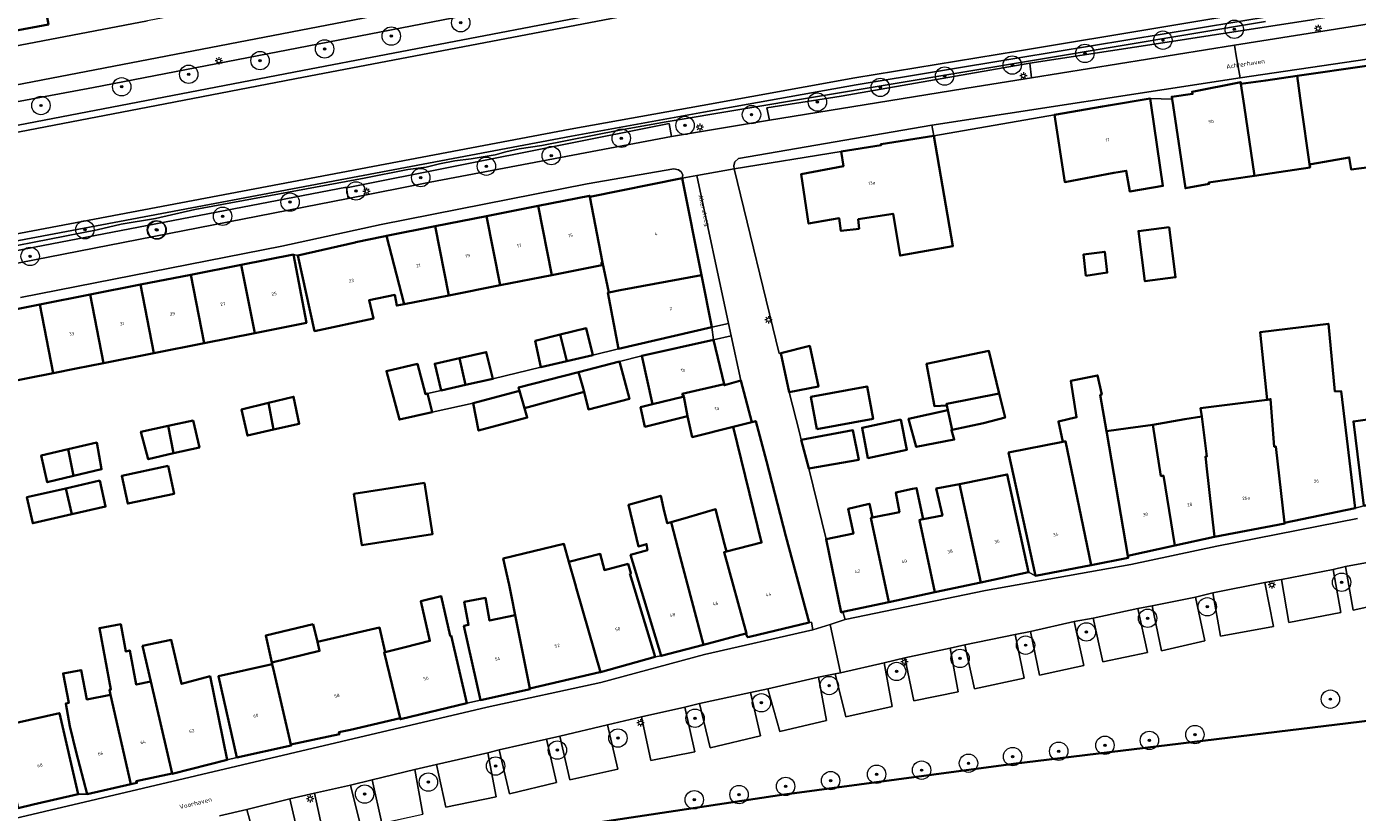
# Model space of a CAD drawing. Header units: metres. Extents: x 131489 to 134032, y 502353 to 503606.
# Tile 28 of 90: x 132467 to 132612, y 502923 to 503009. Entities that reach past the tile are written whole.
import ezdxf
from ezdxf.enums import TextEntityAlignment as Align

# ---------------------------------------------------------------- set-up
doc = ezdxf.new("R2010")
doc.units = ezdxf.units.M
for name, color, linetype, lineweight in [('B-WE-GK-BESCHOEIING-G', 130, 'GK-BESCHOEIING', 35), ('B-WE-GR-BOOM-S', 92, 'Continuous', 25), ('B-WE-KL-ET_LS_OV_LICHTMAST-S', 190, 'Continuous', 25), ('B-WE-OG-BEBOUWING-GV', 7, 'Continuous', 35), ('B-WE-OG-BEBOUWING-T18', 1, 'Continuous', 18), ('B-WE-OG-TERREIN_CULTUURSCHEIDING-GV', 7, 'Continuous', 18), ('B-WE-OG-TERREIN_ERF-GV', 7, 'Continuous', 18), ('B-WE-OG-TOPOGRAFIE-T18', 1, 'Continuous', 18), ('B-WE-OG-WATER_SLOOT-GV', 120, 'Continuous', 18), ('B-WE-VH-VERHARDING_BETONSTRAATSTEEN-GV', 252, 'Continuous', 18), ('B-WE-VH-VERHARDING_GRASBETONSTEEN-GV', 70, 'Continuous', 18), ('B-WE-VH-VERHARDING_STRAATBAKSTEEN-GV', 252, 'Continuous', 18), ('B-WE-VH-VERHARDING_TEGEL-GV', 252, 'Continuous', 18)]:
    doc.layers.add(name, color=color, linetype=linetype, lineweight=lineweight)
doc.styles.add('NLCS-ISO-M200-T18', font='NLCS-ISO.ttf', dxfattribs={"height": 0.36})
doc.styles.add('NLCS-ISO-M200-T25', font='NLCS-ISO.ttf', dxfattribs={"height": 0.5})
doc.linetypes.add('GK-BESCHOEIING', pattern='A,30,-5,[1,NLCS.SHX,S=1,R=0,X=0,Y=0],-5', length=40)

# ---------------------------------------------------------------- blocks, each defined once
blk = doc.blocks.new('SKL-ET_OV_LICHTMAST-SO')
at = {"color": 0, "linetype": 'ByBlock', "lineweight": 18}
for points in [[(-1.25, 0), (-2, 0)], [(-1.41, 1.41), (-0.88, 0.88)], [(0, 2), (0, 1.25)], [(0.88, 0.88), (1.41, 1.41)], [(2, 0), (1.25, 0)], [(-1.41, -1.41), (-0.88, -0.88)], [(0, -1.25), (0, -2)], [(0.88, -0.88), (1.41, -1.41)]]:
    blk.add_lwpolyline(points, dxfattribs=at)
blk.add_circle((0, 0), 1, dxfattribs=at)
blk = doc.blocks.new('SGR-BOOM_01-SO')
at = {"linetype": 'ByBlock', "lineweight": 18}
h = blk.add_hatch(color=0, dxfattribs=at)
h.dxf.hatch_style = 1
edge = h.paths.add_edge_path()
edge.add_arc((0, 0), 0.25, 0, 360)
at = {"color": 0, "linetype": 'ByBlock', "lineweight": 18}
for radius in [2, 0.25]:
    blk.add_circle((0, 0), radius, dxfattribs=at)

msp = doc.modelspace()

# ---------------------------------------------------------------- linework, layer by layer
at = {"layer": 'B-WE-GK-BESCHOEIING-G', "flags": 128}
for points in [[(132574.379, 502928.342), (132629.012, 502934.971)], [(132548.922, 502924.948), (132574.379, 502928.342)], [(132524.825, 502921.306), (132548.922, 502924.948)]]:
    msp.add_lwpolyline(points, dxfattribs=at)
at = {"layer": 'B-WE-OG-BEBOUWING-GV', "flags": 128}
for points in [[(132467.935, 503016.509), (132464.026, 503015.767), (132462.259, 503015.431), (132463.664, 503007.735), (132465.485, 503008.081), (132469.339, 503008.812)], [(132620.425, 503005.398), (132605.256, 503003.219), (132605.702, 503000), (132606.589, 502993.598), (132606.777, 502993.63), (132610.917, 502994.34), (132611.127, 502993.048), (132614.519, 502993.485), (132614.364, 502994.801), (132618.281, 502995.28), (132618.398, 502994.135), (132621.827, 502994.655), (132621.43, 502997.376), (132621.576, 502997.399), (132621.21, 503000)], [(132606.589, 502993.598), (132605.702, 503000), (132605.256, 503003.219), (132601.826, 503002.73), (132599.136, 503002.346), (132599.479, 503000), (132600.599, 502992.351), (132603.272, 502992.75), (132606.657, 502993.256)], [(132591.64, 503000.691), (132591.744, 503000), (132593.097, 502990.997), (132595.656, 502991.46), (132595.618, 502991.602), (132600.599, 502992.351), (132599.479, 503000), (132599.136, 503002.346), (132599.106, 503002.554), (132593.821, 503001.496), (132593.869, 503001.258), (132591.6, 503000.958)], [(132578.845, 502999.001), (132579.954, 502991.663), (132585.287, 502992.659), (132585.768, 502992.741), (132586.651, 502992.892), (132587.056, 502990.623), (132590.642, 502991.246), (132589.376, 503000), (132589.245, 503000.774), (132584.699, 503000), (132584.054, 502999.89)], [(132565.701, 502996.699), (132559.959, 502995.801), (132559.988, 502995.698), (132555.618, 502994.981), (132555.865, 502993.413), (132551.282, 502992.527), (132552.066, 502987.149), (132555.407, 502987.73), (132555.595, 502986.346), (132557.564, 502986.582), (132557.488, 502987.627), (132561.278, 502988.214), (132562.038, 502983.668), (132567.775, 502984.695)], [(132530.342, 502979.659), (132531.585, 502979.892), (132540.426, 502981.55), (132538.323, 502992.08), (132528.249, 502990.073), (132529.649, 502982.898)], [(132528.249, 502990.073), (132528.232, 502990.17), (132522.63, 502989.066), (132524.113, 502981.539), (132529.58, 502982.616), (132529.534, 502982.876), (132529.649, 502982.898)], [(132524.113, 502981.539), (132522.63, 502989.066), (132517.028, 502987.962), (132518.511, 502980.436)], [(132511.425, 502986.857), (132506.137, 502985.815), (132508.067, 502978.38), (132512.908, 502979.333)], [(132511.425, 502986.857), (132512.908, 502979.333), (132518.511, 502980.436), (132517.028, 502987.962)], [(132506.137, 502985.815), (132505.823, 502985.753), (132502.792, 502985.133), (132502.714, 502985.09), (132496.504, 502983.665), (132498.302, 502975.444), (132504.706, 502976.815), (132504.25, 502978.798), (132507.026, 502979.382), (132507.246, 502978.218), (132508.067, 502978.38)], [(132591.325, 502986.752), (132587.978, 502986.322), (132588.678, 502980.87), (132592.025, 502981.3)], [(132582.257, 502981.452), (132584.582, 502981.81), (132584.314, 502984.09), (132581.989, 502983.777)], [(132491.79, 502975.226), (132490.328, 502982.661), (132484.844, 502981.583), (132486.308, 502974.137)], [(132491.79, 502975.226), (132497.417, 502976.345), (132496.009, 502983.778), (132490.328, 502982.661)], [(132479.361, 502980.506), (132480.824, 502973.059), (132486.308, 502974.137), (132484.844, 502981.583)], [(132531.383, 502973.527), (132541.562, 502975.863), (132540.426, 502981.55), (132531.585, 502979.892), (132530.342, 502979.659), (132530.237, 502979.639)], [(132479.361, 502980.506), (132473.876, 502979.427), (132475.341, 502971.97), (132480.824, 502973.059)], [(132469.859, 502970.883), (132468.392, 502978.349), (132462.712, 502977.233), (132464.149, 502969.732)], [(132473.876, 502979.427), (132468.392, 502978.349), (132469.859, 502970.883), (132472.366, 502971.365), (132475.341, 502971.97)], [(132528.595, 502972.837), (132527.868, 502975.755), (132525.051, 502975.057), (132525.767, 502972.171)], [(132601.97, 502967.976), (132602.366, 502968.05), (132602.748, 502962.851), (132602.942, 502962.878), (132603.89, 502954.582), (132611.566, 502956.18), (132610.038, 502968.924), (132609.359, 502968.882), (132608.655, 502976.243), (132601.212, 502975.316)], [(132525.051, 502975.057), (132522.328, 502974.382), (132522.938, 502971.505), (132525.767, 502972.171)], [(132541.729, 502974.487), (132533.923, 502972.759), (132535.079, 502967.509), (132538.395, 502968.296), (132538.491, 502968.319), (132538.32, 502968.617), (132542.881, 502969.658)], [(132549.059, 502973.044), (132549.972, 502968.783), (132553.153, 502969.399), (132552.194, 502973.838)], [(132514.085, 502972.505), (132511.38, 502971.891), (132512.074, 502968.995), (132514.747, 502969.589)], [(132514.085, 502972.505), (132514.747, 502969.589), (132517.716, 502970.249), (132516.995, 502973.166)], [(132572.835, 502968.636), (132571.703, 502973.281), (132564.917, 502971.898), (132565.782, 502967.269), (132567.112, 502967.358), (132567.076, 502967.52), (132567.116, 502967.528)], [(132618.993, 502957.784), (132617.849, 502966.106), (132618.128, 502966.22), (132617.288, 502972.881), (132614.041, 502972.56), (132614.717, 502966.084), (132611.365, 502965.612), (132612.522, 502956.431)], [(132510.593, 502968.648), (132510.371, 502968.596), (132509.506, 502971.881), (132506.125, 502971.101), (132507.551, 502965.807), (132511.115, 502966.638)], [(132527.47, 502969.506), (132527.042, 502970.981), (132520.52, 502969.31), (132520.628, 502968.933), (132521.167, 502967.057), (132527.641, 502968.818)], [(132527.641, 502968.818), (132528.111, 502966.924), (132532.566, 502968.072), (132531.503, 502972.125), (132527.042, 502970.981), (132527.47, 502969.506)], [(132544.702, 502970.071), (132542.908, 502969.543), (132542.881, 502969.658), (132538.32, 502968.617), (132538.491, 502968.319), (132538.89, 502966.185), (132539.422, 502963.912), (132543.861, 502965.027), (132545.898, 502965.539)], [(132586.838, 502950.984), (132584.539, 502964.363), (132584.504, 502964.567), (132583.828, 502968.518), (132583.987, 502968.547), (132583.529, 502970.627), (132580.614, 502970.03), (132581.252, 502966.062), (132579.274, 502965.616), (132579.764, 502963.395), (132580.032, 502963.448), (132582.823, 502949.96), (132586.867, 502950.769)], [(132493.854, 502964.723), (132496.647, 502965.353), (132496.019, 502968.303), (132493.282, 502967.632)], [(132521.167, 502967.057), (132520.628, 502968.933), (132515.556, 502967.619), (132516.154, 502964.619), (132521.464, 502966.026)], [(132538.89, 502966.185), (132538.491, 502968.319), (132538.395, 502968.296), (132535.079, 502967.509), (132533.797, 502967.154), (132534.258, 502965.036)], [(132552.976, 502964.77), (132559.091, 502965.906), (132558.438, 502969.426), (132552.322, 502968.29)], [(132567.699, 502964.689), (132571.122, 502965.436), (132573.47, 502966.03), (132572.835, 502968.636), (132567.116, 502967.528), (132567.076, 502967.52), (132567.112, 502967.358), (132567.228, 502966.832)], [(132603.89, 502954.582), (132602.942, 502962.878), (132602.748, 502962.851), (132602.366, 502968.05), (132601.97, 502967.976), (132594.742, 502967.071), (132594.861, 502966.165), (132595.432, 502961.814), (132595.291, 502961.798), (132595.36, 502961.18), (132595.397, 502960.796), (132596.264, 502953.064), (132603.9, 502954.494)], [(132493.854, 502964.723), (132493.282, 502967.632), (132490.366, 502966.917), (132491.007, 502964.08)], [(132567.699, 502964.689), (132567.228, 502966.832), (132562.965, 502965.905), (132563.79, 502962.848), (132567.933, 502963.642), (132567.617, 502964.671)], [(132482.968, 502962.144), (132482.382, 502965.128), (132479.412, 502964.485), (132480.201, 502961.506)], [(132482.968, 502962.144), (132485.77, 502962.79), (132485.081, 502965.712), (132482.382, 502965.128)], [(132549.587, 502953.132), (132547.479, 502961.296), (132546.327, 502965.647), (132545.898, 502965.539), (132543.861, 502965.027), (132546.968, 502952.419), (132543.157, 502951.457), (132542.88, 502951.381), (132545.32, 502942.539), (132545.248, 502942.518), (132545.433, 502942.128), (132545.647, 502942.179), (132552.132, 502943.716)], [(132562.121, 502965.828), (132557.9, 502964.926), (132558.539, 502961.618), (132562.773, 502962.528)], [(132586.838, 502950.984), (132591.943, 502952.111), (132590.693, 502959.727), (132590.426, 502959.666), (132589.543, 502965.241), (132586.86, 502964.882), (132584.504, 502964.567), (132584.539, 502964.363)], [(132596.264, 502953.064), (132595.397, 502960.796), (132595.36, 502961.18), (132595.291, 502961.798), (132595.432, 502961.814), (132594.861, 502966.165), (132593.042, 502965.849), (132589.543, 502965.241), (132590.426, 502959.666), (132590.693, 502959.727), (132591.943, 502952.111)], [(132552.109, 502960.479), (132557.533, 502961.449), (132556.898, 502964.657), (132551.277, 502963.613)], [(132472.062, 502959.677), (132471.49, 502962.59), (132468.56, 502961.917), (132469.207, 502959.002)], [(132472.062, 502959.677), (132475.136, 502960.403), (132474.593, 502963.304), (132471.49, 502962.59)], [(132579.764, 502963.395), (132573.84, 502962.217), (132576.756, 502948.809), (132582.823, 502949.96), (132580.032, 502963.448)], [(132482.367, 502960.767), (132477.326, 502959.692), (132477.971, 502956.666), (132483.012, 502957.74)], [(132570.813, 502948.089), (132576.006, 502949.202), (132573.69, 502959.848), (132568.517, 502958.797)], [(132471.22, 502958.329), (132466.992, 502957.364), (132467.636, 502954.54), (132471.901, 502955.513)], [(132474.921, 502959.179), (132471.22, 502958.329), (132471.901, 502955.513), (132475.567, 502956.349)], [(132510.256, 502958.935), (132502.589, 502957.729), (132503.469, 502952.131), (132511.136, 502953.338)], [(132560.82, 502945.946), (132565.816, 502947.017), (132564.129, 502954.884), (132564.327, 502954.923), (132564.564, 502954.97), (132563.827, 502958.366), (132563.402, 502958.274), (132561.578, 502957.88), (132561.962, 502955.743), (132559.018, 502955.156), (132558.852, 502955.123)], [(132564.564, 502954.97), (132564.327, 502954.923), (132564.129, 502954.884), (132565.816, 502947.017), (132570.813, 502948.089), (132568.517, 502958.797), (132565.961, 502958.308), (132566.645, 502955.381)], [(132540.632, 502941.302), (132538.113, 502950.859), (132537.115, 502954.647), (132536.692, 502954.524), (132536.298, 502956.189), (132535.986, 502957.527), (132532.481, 502956.554), (132533.551, 502952.01), (132534.438, 502952.269), (132534.543, 502951.605), (132532.709, 502951.09), (132536.015, 502940.085)], [(132560.82, 502945.946), (132558.852, 502955.123), (132559.018, 502955.156), (132558.697, 502956.659), (132558.533, 502956.61), (132556.398, 502956.109), (132556.946, 502953.405), (132553.984, 502952.813), (132555.629, 502944.833), (132555.82, 502944.874)], [(132540.632, 502941.302), (132545.248, 502942.518), (132545.32, 502942.539), (132542.88, 502951.381), (132543.157, 502951.457), (132542.936, 502952.243), (132541.96, 502956.051), (132538.991, 502955.19), (132537.115, 502954.647), (132538.113, 502950.859)], [(132526.818, 502947.396), (132526.666, 502947.925), (132525.995, 502950.334), (132525.455, 502952.275), (132522.134, 502951.477), (132518.838, 502950.684), (132519.471, 502947.821), (132519.749, 502946.566), (132520.157, 502944.518), (132521.744, 502936.549), (132529.345, 502938.31), (132529.421, 502938.339)], [(132532.615, 502949.061), (132532.745, 502949.098), (132532.423, 502950.105), (132529.856, 502949.428), (132529.402, 502951.202), (132525.995, 502950.334), (132526.666, 502947.925), (132526.818, 502947.396), (132529.421, 502938.339), (132535.361, 502940.002)], [(132513.173, 502942.297), (132513.074, 502942.272), (132512.081, 502946.602), (132509.868, 502946.047), (132510.868, 502941.726), (132508.154, 502941.055), (132505.981, 502940.517), (132505.888, 502940.494), (132507.62, 502933.304), (132507.643, 502933.207), (132514.881, 502934.941)], [(132516.382, 502935.27), (132521.757, 502936.486), (132521.744, 502936.549), (132520.157, 502944.518), (132517.364, 502943.938), (132516.898, 502946.399), (132514.604, 502945.964), (132515.077, 502943.463), (132514.56, 502943.356)], [(132476.083, 502935.85), (132478.31, 502926.121), (132478.973, 502926.273), (132478.909, 502926.45), (132482.8, 502927.3), (132480.487, 502937.294), (132478.902, 502936.976), (132478.201, 502940.684), (132477.767, 502940.57), (132477.219, 502943.543), (132474.9, 502943.114), (132476.138, 502936.421), (132475.984, 502936.39)], [(132498.168, 502943.531), (132492.987, 502942.305), (132493.672, 502939.36), (132498.855, 502940.638), (132498.619, 502941.634)], [(132505.888, 502940.494), (132505.981, 502940.517), (132505.377, 502943.171), (132498.619, 502941.634), (132498.855, 502940.638), (132493.672, 502939.36), (132493.708, 502939.204), (132493.917, 502938.294), (132495.732, 502930.445), (132501.01, 502931.567), (132500.958, 502931.786), (132502.224, 502932.051), (132507.62, 502933.304)], [(132488.788, 502928.791), (132486.938, 502937.885), (132483.839, 502937.039), (132482.707, 502941.839), (132479.592, 502941.182), (132480.487, 502937.294), (132482.8, 502927.3), (132482.813, 502927.249)], [(132493.708, 502939.204), (132487.84, 502937.874), (132489.838, 502929.044), (132495.745, 502930.338), (132495.732, 502930.445), (132493.917, 502938.294)], [(132473.574, 502925.037), (132478.31, 502926.121), (132476.083, 502935.85), (132473.509, 502935.349), (132472.9, 502938.553), (132470.938, 502938.18), (132471.549, 502934.968), (132471.22, 502934.904), (132471.667, 502932.455), (132472.35, 502929.599)], [(132472.59, 502925.048), (132470.531, 502933.863), (132465.865, 502932.8), (132465.01, 502936.701), (132463.181, 502936.297), (132466.06, 502923.534), (132467.693, 502923.913)]]:
    msp.add_lwpolyline(points, close=True, dxfattribs=at)
at = {"layer": 'B-WE-OG-TERREIN_CULTUURSCHEIDING-GV', "flags": 128}
for points in [[(132404.673, 502986.063), (132480.95, 503000.736), (132496.98, 503003.822), (132551.623, 503014.276)], [(132606.579, 503010.424), (132574.943, 503005.174), (132557.242, 503002.259), (132540.622, 502999.262), (132526.272, 502996.674), (132435.734, 502979.573)], [(132426.368, 502976.502), (132467.825, 502984.595), (132501.776, 502991.112), (132501.785, 502991.054), (132536.89, 502998.036), (132537.152, 502996.62), (132547.819, 502998.388), (132547.538, 502999.759), (132555.617, 503001.025), (132576.152, 503004.598), (132590.638, 503006.832), (132598.375, 503008.025), (132607.101, 503009.37)], [(132514.356, 503009.707), (132474.236, 503001.95), (132463.686, 503000)], [(132464.259, 502984.452), (132474.662, 502986.477), (132477.246, 502987.066), (132480.981, 502987.711), (132485.272, 502988.665), (132503.723, 502992.08), (132508.457, 502993.019), (132510.441, 502993.288), (132511.909, 502993.66), (132513.585, 502993.973), (132515.359, 502994.198), (132517.976, 502994.637), (132519.132, 502994.967), (132520.558, 502995.281), (132523.05, 502995.637), (132531.5, 502997.305), (132536.592, 502998.21), (132601.81, 503009.154)], [(132601.81, 503009.154), (132536.592, 502998.21), (132531.5, 502997.305), (132523.05, 502995.637), (132520.558, 502995.281), (132519.132, 502994.967), (132517.976, 502994.637), (132515.359, 502994.198), (132513.585, 502993.973), (132511.909, 502993.66), (132510.441, 502993.288), (132508.457, 502993.019), (132503.723, 502992.08), (132485.272, 502988.665), (132480.981, 502987.711), (132477.246, 502987.066), (132474.662, 502986.477), (132464.259, 502984.452)], [(132616.118, 502946.118), (132611.332, 502945.062), (132610.495, 502949.824), (132609.171, 502949.505), (132609.994, 502944.815), (132604.354, 502943.727), (132603.563, 502948.406), (132601.732, 502948.084), (132602.693, 502943.309), (132596.911, 502942.225), (132596.074, 502946.946), (132594.182, 502946.502), (132595.211, 502941.742), (132590.479, 502940.628), (132589.475, 502945.544), (132587.902, 502945.26), (132588.974, 502940.46), (132584.103, 502939.449), (132583.063, 502944.212), (132580.976, 502943.833), (132582.046, 502939.042), (132577.206, 502937.999), (132576.224, 502942.755), (132574.555, 502942.44), (132575.538, 502937.679), (132570.147, 502936.508), (132569.066, 502941.288), (132567.467, 502940.938), (132568.363, 502936.201), (132563.519, 502935.186), (132562.555, 502939.889), (132560.307, 502939.323), (132561.165, 502934.595), (132556.128, 502933.459), (132554.954, 502938.136), (132553.157, 502937.777), (132554.035, 502933.078), (132548.947, 502931.852), (132547.632, 502936.5), (132545.77, 502936.105), (132546.839, 502931.394), (132541.365, 502930.104), (132540.22, 502934.9), (132538.616, 502934.502), (132539.699, 502929.655), (132534.914, 502928.726), (132533.898, 502933.447), (132530.189, 502932.593), (132531.307, 502927.781), (132526.081, 502926.602), (132525.007, 502931.362), (132523.565, 502931.047), (132524.653, 502926.313), (132519.526, 502925.087), (132518.4, 502929.854), (132517.161, 502929.532), (132518.072, 502924.766), (132512.583, 502923.634), (132511.589, 502928.282), (132509.234, 502927.718), (132510.095, 502922.885)], [(132419.559, 502901.043), (132470.095, 502911.386), (132498.201, 502916.694), (132524.825, 502921.306), (132548.922, 502924.948), (132574.379, 502928.342), (132629.012, 502934.971)], [(132505.619, 502921.876), (132504.592, 502926.594), (132502.208, 502926.018), (132503.394, 502921.355)], [(132499.308, 502920.465), (132498.298, 502925.163), (132495.6, 502924.531), (132496.744, 502919.729)], [(132492.235, 502918.673), (132490.933, 502923.36), (132487.97, 502922.69)]]:
    msp.add_lwpolyline(points, dxfattribs=at)
at = {"layer": 'B-WE-OG-TERREIN_ERF-GV', "flags": 128}
for points in [[(132614.519, 502993.485), (132611.127, 502993.048), (132610.917, 502994.34), (132606.777, 502993.63), (132606.589, 502993.598), (132606.657, 502993.256), (132603.272, 502992.75), (132600.599, 502992.351), (132595.618, 502991.602), (132595.656, 502991.46), (132593.097, 502990.997), (132591.744, 503000), (132591.64, 503000.691), (132589.245, 503000.774), (132589.376, 503000), (132590.642, 502991.246), (132587.056, 502990.623), (132586.651, 502992.892), (132585.768, 502992.741), (132585.287, 502992.659), (132579.954, 502991.663), (132578.845, 502999.001), (132565.701, 502996.699), (132567.775, 502984.695), (132562.038, 502983.668), (132561.278, 502988.214), (132557.488, 502987.627), (132557.564, 502986.582), (132555.595, 502986.346), (132555.407, 502987.73), (132552.066, 502987.149), (132551.282, 502992.527), (132555.865, 502993.413), (132555.618, 502994.981), (132543.989, 502993.112), (132548.857, 502972.995), (132549.059, 502973.044), (132552.194, 502973.838), (132553.153, 502969.399), (132549.972, 502968.783), (132551.076, 502964.417), (132551.277, 502963.613), (132556.898, 502964.657), (132557.533, 502961.449), (132552.109, 502960.479), (132553.984, 502952.813), (132556.946, 502953.405), (132556.398, 502956.109), (132558.533, 502956.61), (132558.697, 502956.659), (132559.018, 502955.156), (132561.962, 502955.743), (132561.578, 502957.88), (132563.402, 502958.274), (132563.827, 502958.366), (132564.564, 502954.97), (132566.645, 502955.381), (132565.961, 502958.308), (132568.517, 502958.797), (132573.69, 502959.848), (132576.006, 502949.202), (132576.756, 502948.809), (132573.84, 502962.217), (132579.764, 502963.395), (132579.274, 502965.616), (132581.252, 502966.062), (132580.614, 502970.03), (132583.529, 502970.627), (132583.987, 502968.547), (132583.828, 502968.518), (132584.504, 502964.567), (132586.86, 502964.882), (132589.543, 502965.241), (132593.042, 502965.849), (132594.861, 502966.165), (132594.742, 502967.071), (132601.97, 502967.976), (132601.212, 502975.316), (132608.655, 502976.243), (132609.359, 502968.882), (132610.038, 502968.924), (132611.566, 502956.18), (132612.522, 502956.431), (132611.365, 502965.612), (132614.717, 502966.084)], [(132465.865, 502932.8), (132470.531, 502933.863), (132472.59, 502925.048), (132473.574, 502925.037), (132472.35, 502929.599), (132471.667, 502932.455), (132471.22, 502934.904), (132471.549, 502934.968), (132470.938, 502938.18), (132472.9, 502938.553), (132473.509, 502935.349), (132476.083, 502935.85), (132475.984, 502936.39), (132476.138, 502936.421), (132474.9, 502943.114), (132477.219, 502943.543), (132477.767, 502940.57), (132478.201, 502940.684), (132478.902, 502936.976), (132480.487, 502937.294), (132479.592, 502941.182), (132482.707, 502941.839), (132483.839, 502937.039), (132486.938, 502937.885), (132488.788, 502928.791), (132489.838, 502929.044), (132487.84, 502937.874), (132493.708, 502939.204), (132493.672, 502939.36), (132492.987, 502942.305), (132498.168, 502943.531), (132498.619, 502941.634), (132505.377, 502943.171), (132505.981, 502940.517), (132508.154, 502941.055), (132510.868, 502941.726), (132509.868, 502946.047), (132512.081, 502946.602), (132513.074, 502942.272), (132513.173, 502942.297), (132514.881, 502934.941), (132516.382, 502935.27), (132514.56, 502943.356), (132515.077, 502943.463), (132514.604, 502945.964), (132516.898, 502946.399), (132517.364, 502943.938), (132520.157, 502944.518), (132519.749, 502946.566), (132519.471, 502947.821), (132518.838, 502950.684), (132522.134, 502951.477), (132525.455, 502952.275), (132525.995, 502950.334), (132529.402, 502951.202), (132529.856, 502949.428), (132532.423, 502950.105), (132532.745, 502949.098), (132532.615, 502949.061), (132535.361, 502940.002), (132536.015, 502940.085), (132532.709, 502951.09), (132534.543, 502951.605), (132534.438, 502952.269), (132533.551, 502952.01), (132532.481, 502956.554), (132535.986, 502957.527), (132536.298, 502956.189), (132536.692, 502954.524), (132537.115, 502954.647), (132538.991, 502955.19), (132541.96, 502956.051), (132542.936, 502952.243), (132543.157, 502951.457), (132546.968, 502952.419), (132543.861, 502965.027), (132539.422, 502963.912), (132538.89, 502966.185), (132534.258, 502965.036), (132533.797, 502967.154), (132535.079, 502967.509), (132533.923, 502972.759), (132531.503, 502972.125), (132532.566, 502968.072), (132528.111, 502966.924), (132527.641, 502968.818), (132521.167, 502967.057), (132521.464, 502966.026), (132516.154, 502964.619), (132515.556, 502967.619), (132511.115, 502966.638), (132507.551, 502965.807), (132506.125, 502971.101), (132509.506, 502971.881), (132510.371, 502968.596), (132510.593, 502968.648), (132512.074, 502968.995), (132511.38, 502971.891), (132514.085, 502972.505), (132516.995, 502973.166), (132517.716, 502970.249), (132522.938, 502971.505), (132522.328, 502974.382), (132525.051, 502975.057), (132527.868, 502975.755), (132528.595, 502972.837), (132531.383, 502973.527), (132530.237, 502979.639), (132530.342, 502979.659), (132529.649, 502982.898), (132529.534, 502982.876), (132529.58, 502982.616), (132524.113, 502981.539), (132518.511, 502980.436), (132512.908, 502979.333), (132508.067, 502978.38), (132507.246, 502978.218), (132507.026, 502979.382), (132504.25, 502978.798), (132504.706, 502976.815), (132498.302, 502975.444), (132496.504, 502983.665), (132496.009, 502983.778), (132497.417, 502976.345), (132491.79, 502975.226), (132486.308, 502974.137), (132480.824, 502973.059), (132475.341, 502971.97), (132472.366, 502971.365), (132469.859, 502970.883), (132464.149, 502969.732)]]:
    msp.add_lwpolyline(points, dxfattribs=at)
for points in [[(132543.373, 502976.28), (132539.929, 502992.373), (132538.323, 502992.08), (132540.426, 502981.55), (132541.562, 502975.863)], [(132592.025, 502981.3), (132588.678, 502980.87), (132587.978, 502986.322), (132591.325, 502986.752)], [(132582.257, 502981.452), (132581.989, 502983.777), (132584.314, 502984.09), (132584.582, 502981.81)], [(132544.702, 502970.071), (132543.659, 502974.945), (132541.726, 502974.511), (132541.729, 502974.487), (132542.881, 502969.658), (132542.908, 502969.543)], [(132572.835, 502968.636), (132573.47, 502966.03), (132571.122, 502965.436), (132567.699, 502964.689), (132567.617, 502964.671), (132567.933, 502963.642), (132563.79, 502962.848), (132562.965, 502965.905), (132567.228, 502966.832), (132567.112, 502967.358), (132565.782, 502967.269), (132564.917, 502971.898), (132571.703, 502973.281)], [(132490.366, 502966.917), (132493.282, 502967.632), (132496.019, 502968.303), (132496.647, 502965.353), (132493.854, 502964.723), (132491.007, 502964.08)], [(132559.091, 502965.906), (132552.976, 502964.77), (132552.322, 502968.29), (132558.438, 502969.426)], [(132479.412, 502964.485), (132482.382, 502965.128), (132485.081, 502965.712), (132485.77, 502962.79), (132482.968, 502962.144), (132480.201, 502961.506)], [(132562.121, 502965.828), (132562.773, 502962.528), (132558.539, 502961.618), (132557.9, 502964.926)], [(132468.56, 502961.917), (132471.49, 502962.59), (132474.593, 502963.304), (132475.136, 502960.403), (132472.062, 502959.677), (132469.207, 502959.002)], [(132477.326, 502959.692), (132482.367, 502960.767), (132483.012, 502957.74), (132477.971, 502956.666)], [(132466.992, 502957.364), (132471.22, 502958.329), (132474.921, 502959.179), (132475.567, 502956.349), (132471.901, 502955.513), (132467.636, 502954.54)], [(132502.589, 502957.729), (132510.256, 502958.935), (132511.136, 502953.338), (132503.469, 502952.131)]]:
    msp.add_lwpolyline(points, close=True, dxfattribs=at)
at = {"layer": 'B-WE-OG-WATER_SLOOT-GV', "flags": 128}
for points in [[(132551.623, 503014.276), (132496.98, 503003.822), (132480.95, 503000.736), (132404.673, 502986.063)], [(132404.815, 502985.327), (132481.092, 503000), (132497.121, 503003.085), (132551.766, 503013.54)], [(132551.766, 503013.54), (132497.121, 503003.085), (132481.092, 503000), (132404.815, 502985.327)], [(132606.457, 503011.164), (132574.82, 503005.914), (132557.115, 503002.998), (132540.489, 503000), (132526.136, 502997.412), (132430.595, 502979.365)], [(132430.595, 502979.365), (132526.136, 502997.412), (132540.489, 503000), (132557.115, 503002.998), (132574.82, 503005.914), (132606.457, 503011.164)], [(132435.734, 502979.573), (132526.272, 502996.674), (132540.622, 502999.262), (132557.242, 503002.259), (132574.943, 503005.174), (132606.579, 503010.424)], [(132629.012, 502934.971), (132574.379, 502928.342), (132548.922, 502924.948), (132524.825, 502921.306), (132498.201, 502916.694), (132470.095, 502911.386), (132419.559, 502901.043)]]:
    msp.add_lwpolyline(points, dxfattribs=at)
at = {"layer": 'B-WE-VH-VERHARDING_BETONSTRAATSTEEN-GV', "flags": 128}
for points in [[(132437.742, 503001.137), (132438.533, 502996.981), (132519.05, 503012.526), (132520.024, 503012.714), (132519.26, 503016.712), (132518.286, 503016.526), (132515.292, 503015.954), (132480.122, 503009.197)], [(132565.499, 502997.869), (132544.448, 502994.215), (132544.066, 502993.853), (132543.949, 502993.463), (132543.989, 502993.112), (132555.618, 502994.981), (132559.988, 502995.698), (132559.959, 502995.801), (132565.701, 502996.699)], [(132549.972, 502968.783), (132549.059, 502973.044), (132548.857, 502972.995), (132543.989, 502993.112), (132539.929, 502992.373), (132543.373, 502976.28), (132543.659, 502974.945), (132544.702, 502970.071), (132545.898, 502965.539), (132546.327, 502965.647), (132547.479, 502961.296), (132549.587, 502953.132), (132552.132, 502943.716), (132552.381, 502943.779), (132552.552, 502942.922), (132554.407, 502943.517), (132556.052, 502944.044), (132555.82, 502944.874), (132555.629, 502944.833), (132553.984, 502952.813), (132552.109, 502960.479), (132551.277, 502963.613), (132551.076, 502964.417)]]:
    msp.add_lwpolyline(points, close=True, dxfattribs=at)
at = {"layer": 'B-WE-VH-VERHARDING_GRASBETONSTEEN-GV', "flags": 128}
for points in [[(132615.472, 502950.724), (132610.495, 502949.824), (132611.332, 502945.062), (132616.118, 502946.118)], [(132609.171, 502949.505), (132603.563, 502948.406), (132604.354, 502943.727), (132609.994, 502944.815)], [(132601.732, 502948.084), (132596.074, 502946.946), (132596.911, 502942.225), (132602.693, 502943.309)], [(132594.182, 502946.502), (132589.475, 502945.544), (132590.479, 502940.628), (132595.211, 502941.742)], [(132587.902, 502945.26), (132583.063, 502944.212), (132584.103, 502939.449), (132588.974, 502940.46)], [(132576.224, 502942.755), (132577.206, 502937.999), (132582.046, 502939.042), (132580.976, 502943.833)], [(132569.066, 502941.288), (132570.147, 502936.508), (132575.538, 502937.679), (132574.555, 502942.44)], [(132567.467, 502940.938), (132562.555, 502939.889), (132563.519, 502935.186), (132568.363, 502936.201)], [(132554.954, 502938.136), (132556.128, 502933.459), (132561.165, 502934.595), (132560.307, 502939.323), (132555.539, 502938.266)], [(132547.632, 502936.5), (132548.947, 502931.852), (132554.035, 502933.078), (132553.157, 502937.777)], [(132545.77, 502936.105), (132540.22, 502934.9), (132541.365, 502930.104), (132546.839, 502931.394)], [(132538.616, 502934.502), (132533.898, 502933.447), (132534.914, 502928.726), (132539.699, 502929.655)], [(132530.189, 502932.593), (132525.007, 502931.362), (132526.081, 502926.602), (132531.307, 502927.781)], [(132518.4, 502929.854), (132519.526, 502925.087), (132524.653, 502926.313), (132523.565, 502931.047)], [(132511.589, 502928.282), (132512.583, 502923.634), (132518.072, 502924.766), (132517.161, 502929.532)], [(132509.234, 502927.718), (132504.592, 502926.594), (132505.619, 502921.876), (132510.095, 502922.885)], [(132502.208, 502926.018), (132498.298, 502925.163), (132499.308, 502920.465), (132503.394, 502921.355)], [(132490.933, 502923.36), (132492.235, 502918.673), (132496.744, 502919.729), (132495.6, 502924.531)]]:
    msp.add_lwpolyline(points, close=True, dxfattribs=at)
at = {"layer": 'B-WE-VH-VERHARDING_STRAATBAKSTEEN-GV', "flags": 128}
for points in [[(132576.152, 503004.598), (132576.343, 503003.013), (132598.428, 503006.554), (132633.899, 503012.242), (132633.003, 503013.232), (132627.434, 503012.433), (132626.606, 503012.314), (132620.553, 503011.411), (132613.938, 503010.424), (132613.812, 503010.405), (132607.101, 503009.37), (132598.375, 503008.025), (132590.638, 503006.832)], [(132576.152, 503004.598), (132555.617, 503001.025), (132547.538, 502999.759), (132547.819, 502998.388), (132555.64, 502999.684), (132570.198, 503002.041), (132576.343, 503003.013)], [(132501.785, 502991.054), (132501.967, 502989.895), (132510.896, 502991.655), (132537.152, 502996.62), (132536.89, 502998.036)], [(132384.336, 502968.431), (132384.665, 502966.951), (132501.967, 502989.895), (132501.785, 502991.054), (132501.776, 502991.112), (132467.825, 502984.595), (132426.368, 502976.502), (132390.588, 502969.678)]]:
    msp.add_lwpolyline(points, close=True, dxfattribs=at)
for points in [[(132633.899, 503012.242), (132598.428, 503006.554), (132598.622, 503005.423), (132599.035, 503003.015), (132634.356, 503008.209), (132635.405, 503008.055), (132636.325, 503007.748), (132637.169, 503007.186), (132641.433, 503004.901), (132641.598, 503005.231), (132648.544, 503001.771), (132648.975, 503000.443), (132650.054, 503000), (132652.767, 502998.848), (132652.942, 502998.686), (132644.142, 503013.263)], [(132634.356, 503008.209), (132599.035, 503003.015), (132565.499, 502997.869), (132565.701, 502996.699), (132578.845, 502999.001), (132584.054, 502999.89), (132584.699, 503000), (132589.245, 503000.774), (132591.64, 503000.691), (132591.6, 503000.958), (132593.869, 503001.258), (132593.821, 503001.496), (132599.106, 503002.554), (132599.136, 503002.346), (132601.826, 503002.73), (132605.256, 503003.219), (132620.425, 503005.398)], [(132466.294, 502979.091), (132494.743, 502984.705), (132505.566, 502987.058), (132527.975, 502991.475), (132537.426, 502993.098), (132537.909, 502992.98), (132538.218, 502992.791), (132538.371, 502992.457), (132538.323, 502992.08), (132539.929, 502992.373), (132543.989, 502993.112), (132543.949, 502993.463), (132544.066, 502993.853), (132544.448, 502994.215), (132565.499, 502997.869), (132599.035, 503003.015), (132598.622, 503005.423), (132598.428, 503006.554), (132576.343, 503003.013), (132570.198, 503002.041), (132555.64, 502999.684), (132547.819, 502998.388), (132537.152, 502996.62), (132510.896, 502991.655), (132501.967, 502989.895), (132384.665, 502966.951)], [(132611.821, 502955.063), (132596.522, 502952.039), (132587.165, 502950.051), (132571.336, 502947.215), (132556.052, 502944.044), (132554.407, 502943.517), (132555.539, 502938.266), (132560.307, 502939.323), (132562.555, 502939.889), (132567.467, 502940.938), (132569.066, 502941.288), (132574.555, 502942.44), (132576.224, 502942.755), (132580.976, 502943.833), (132583.063, 502944.212), (132587.902, 502945.26), (132589.475, 502945.544), (132594.182, 502946.502), (132596.074, 502946.946), (132601.732, 502948.084), (132603.563, 502948.406), (132609.171, 502949.505), (132610.495, 502949.824), (132615.472, 502950.724)], [(132463.791, 502921.952), (132517.079, 502934.526), (132529.475, 502937.212), (132540.736, 502940.249), (132552.552, 502942.922), (132552.381, 502943.779), (132552.132, 502943.716), (132545.647, 502942.179), (132545.433, 502942.128), (132545.248, 502942.518), (132540.632, 502941.302), (132536.015, 502940.085), (132535.361, 502940.002), (132529.421, 502938.339), (132529.345, 502938.31), (132521.744, 502936.549), (132521.757, 502936.486), (132516.382, 502935.27), (132514.881, 502934.941), (132507.643, 502933.207), (132507.62, 502933.304), (132502.224, 502932.051), (132500.958, 502931.786), (132501.01, 502931.567), (132495.732, 502930.445), (132495.745, 502930.338), (132489.838, 502929.044), (132488.788, 502928.791), (132482.813, 502927.249), (132482.8, 502927.3), (132478.909, 502926.45), (132478.973, 502926.273), (132478.31, 502926.121), (132473.574, 502925.037), (132472.59, 502925.048), (132467.693, 502923.913), (132466.06, 502923.534)], [(132487.97, 502922.69), (132490.933, 502923.36), (132495.6, 502924.531), (132498.298, 502925.163), (132502.208, 502926.018), (132504.592, 502926.594), (132509.234, 502927.718), (132511.589, 502928.282), (132517.161, 502929.532), (132518.4, 502929.854), (132523.565, 502931.047), (132525.007, 502931.362), (132530.189, 502932.593), (132533.898, 502933.447), (132538.616, 502934.502), (132540.22, 502934.9), (132545.77, 502936.105), (132547.632, 502936.5), (132553.157, 502937.777), (132554.954, 502938.136), (132555.539, 502938.266), (132554.407, 502943.517), (132552.552, 502942.922), (132540.736, 502940.249), (132529.475, 502937.212), (132517.079, 502934.526), (132463.791, 502921.952)]]:
    msp.add_lwpolyline(points, dxfattribs=at)
at = {"layer": 'B-WE-VH-VERHARDING_TEGEL-GV', "flags": 128}
for points in [[(132434.519, 502994.542), (132440.239, 502995.666), (132463.686, 503000), (132474.236, 503001.95), (132514.356, 503009.707), (132544.309, 503015.432), (132546.344, 503015.821), (132551.157, 503016.784), (132560.175, 503018.589), (132575.621, 503021.68), (132575.735, 503021.964), (132576.158, 503023.018), (132526.47, 503013.953), (132525.924, 503013.853), (132520.024, 503012.714), (132519.05, 503012.526), (132438.533, 502996.981), (132437.09, 502996.703), (132434.114, 502996.128)], [(132531.503, 502972.125), (132533.923, 502972.759), (132541.729, 502974.487), (132541.726, 502974.511), (132541.562, 502975.863), (132531.383, 502973.527), (132528.595, 502972.837), (132525.767, 502972.171), (132522.938, 502971.505), (132517.716, 502970.249), (132514.747, 502969.589), (132512.074, 502968.995), (132510.593, 502968.648), (132511.115, 502966.638), (132515.556, 502967.619), (132520.628, 502968.933), (132520.52, 502969.31), (132527.042, 502970.981)], [(132541.562, 502975.863), (132541.726, 502974.511), (132543.659, 502974.945), (132543.373, 502976.28)]]:
    msp.add_lwpolyline(points, close=True, dxfattribs=at)
for points in [[(132437.742, 503001.137), (132480.122, 503009.197)], [(132469.339, 503008.812), (132465.485, 503008.081)], [(132462.712, 502977.233), (132468.392, 502978.349), (132473.876, 502979.427), (132479.361, 502980.506), (132484.844, 502981.583), (132490.328, 502982.661), (132496.009, 502983.778), (132496.504, 502983.665), (132502.714, 502985.09), (132502.792, 502985.133), (132505.823, 502985.753), (132506.137, 502985.815), (132511.425, 502986.857), (132517.028, 502987.962), (132522.63, 502989.066), (132528.232, 502990.17), (132528.249, 502990.073), (132538.323, 502992.08), (132538.371, 502992.457), (132538.218, 502992.791), (132537.909, 502992.98), (132537.426, 502993.098), (132527.975, 502991.475), (132505.566, 502987.058), (132494.743, 502984.705), (132466.294, 502979.091)], [(132612.522, 502956.431), (132611.566, 502956.18), (132603.89, 502954.582), (132603.9, 502954.494), (132596.264, 502953.064), (132591.943, 502952.111), (132586.838, 502950.984), (132586.867, 502950.769), (132582.823, 502949.96), (132576.756, 502948.809), (132576.006, 502949.202), (132570.813, 502948.089), (132565.816, 502947.017), (132560.82, 502945.946), (132555.82, 502944.874), (132556.052, 502944.044), (132571.336, 502947.215), (132587.165, 502950.051), (132596.522, 502952.039), (132611.821, 502955.063)]]:
    msp.add_lwpolyline(points, dxfattribs=at)

# ---------------------------------------------------------------- block references
at = {"layer": 'B-WE-GR-BOOM-S', "xscale": 0.5, "yscale": 0.5, "zscale": 0.5}
for p in [(132514.22, 503009.011), (132598.399, 503008.294), (132499.404, 503006.161), (132506.649, 503007.552), (132590.634, 503007.108), (132492.382, 503004.881), (132582.148, 503005.667), (132484.613, 503003.394), (132574.238, 503004.404), (132477.318, 503002.034), (132559.883, 503001.976), (132566.885, 503003.201), (132553.035, 503000.379), (132468.523, 502999.998), (132545.862, 502999.006), (132538.627, 502997.826), (132531.681, 502996.439), (132524.071, 502994.541), (132517.003, 502993.394), (132509.869, 502992.158), (132502.809, 502990.702), (132495.644, 502989.481), (132488.296, 502987.943), (132473.315, 502986.481), (132481.098, 502986.475), (132481.174, 502986.448), (132467.352, 502983.577), (132610.089, 502948.109), (132595.465, 502945.438), (132588.975, 502944.184), (132582.318, 502942.701), (132575.687, 502941.262), (132568.568, 502939.824), (132561.646, 502938.399), (132554.315, 502936.869), (132608.864, 502935.386), (132546.943, 502934.989), (132539.72, 502933.307), (132531.32, 502931.154), (132589.17, 502930.894), (132594.117, 502931.533), (132524.733, 502929.842), (132579.302, 502929.719), (132584.324, 502930.365), (132518.008, 502928.109), (132569.478, 502928.417), (132574.279, 502929.137), (132554.473, 502926.519), (132559.473, 502927.211), (132564.372, 502927.659), (132503.753, 502925.056), (132510.696, 502926.358), (132544.503, 502925.003), (132549.573, 502925.895), (132539.636, 502924.435)]:
    msp.add_blockref('SGR-BOOM_01-SO', p, dxfattribs=at)
at = {"layer": 'B-WE-KL-ET_LS_OV_LICHTMAST-S', "xscale": 0.2, "yscale": 0.2, "zscale": 0.2}
for p in [(132607.529, 503008.38), (132487.888, 503004.857), (132575.45, 503003.217), (132540.244, 502997.628), (132503.961, 502990.646), (132547.714, 502976.676), (132602.497, 502947.817), (132562.503, 502939.454), (132533.784, 502932.8), (132497.829, 502924.541)]:
    msp.add_blockref('SKL-ET_OV_LICHTMAST-SO', p, dxfattribs=at)

# ---------------------------------------------------------------- texts
at = {"layer": 'B-WE-OG-BEBOUWING-T18', "style": 'NLCS-ISO-M200-T18'}
for s, rotation, p in [('9b', 8.5, (132595.877, 502998.273)), ('11', 8.6, (132584.601, 502996.262)), ('13a', 9.8, (132558.946, 502991.567)), ('15', 11.1, (132526.174, 502985.855)), ('4', 11.3, (132535.454, 502986.033)), ('17', 11.1, (132520.571, 502984.751)), ('21', 11.2, (132509.6, 502982.59)), ('19', 11.1, (132514.969, 502983.647)), ('23', 12.3, (132502.306, 502980.932)), ('25', 11.1, (132493.9, 502979.505)), ('27', 11.1, (132488.319, 502978.402)), ('2', 10.6, (132537.076, 502977.908)), ('29', 11.1, (132482.835, 502977.321)), ('33', 11.1, (132471.87, 502975.151)), ('31', 11.1, (132477.352, 502976.241)), ('1b', 12.5, (132538.405, 502971.199)), ('1a', 14.1, (132542.09, 502967.025)), ('26', 8.2, (132607.343, 502959.118)), ('28', 12.4, (132593.557, 502956.563)), ('26a', 6.5, (132599.688, 502957.272)), ('30', 9.7, (132588.738, 502955.495)), ('34', 11.7, (132578.965, 502953.3)), ('36', 12.1, (132572.572, 502952.557)), ('40', 12.1, (132562.48, 502950.393)), ('38', 12.1, (132567.477, 502951.464)), ('42', 11.6, (132557.408, 502949.306)), ('44', 14.8, (132547.711, 502946.778)), ('48', 14.8, (132537.263, 502944.551)), ('46', 14.8, (132541.944, 502945.784)), ('50', 16, (132531.287, 502943.015)), ('52', 13, (132524.713, 502941.202)), ('54', 12.7, (132518.225, 502939.788)), ('56', 13.7, (132510.433, 502937.652)), ('58', 13.5, (132500.736, 502935.763)), ('60', 12.7, (132491.915, 502933.594)), ('62', 13, (132484.937, 502931.929)), ('64', 12.9, (132479.642, 502930.704)), ('66', 12.9, (132475.006, 502929.468)), ('68', 13.1, (132468.423, 502928.188))]:
    msp.add_text(s, height=0.36, rotation=rotation, dxfattribs=at).set_placement(p, align=Align.MIDDLE)
at = {"layer": 'B-WE-OG-TOPOGRAFIE-T18', "style": 'NLCS-ISO-M200-T25'}
for s, rotation, p in [('Achterhaven', 8.4, (132599.627, 503004.537)), ('Akersteeg', 283.5, (132540.64, 502988.554)), ('Voorhaven', 13.9, (132485.353, 502924.073))]:
    msp.add_text(s, height=0.5, rotation=rotation, dxfattribs=at).set_placement(p, align=Align.MIDDLE)

doc.saveas('drawing.dxf')
